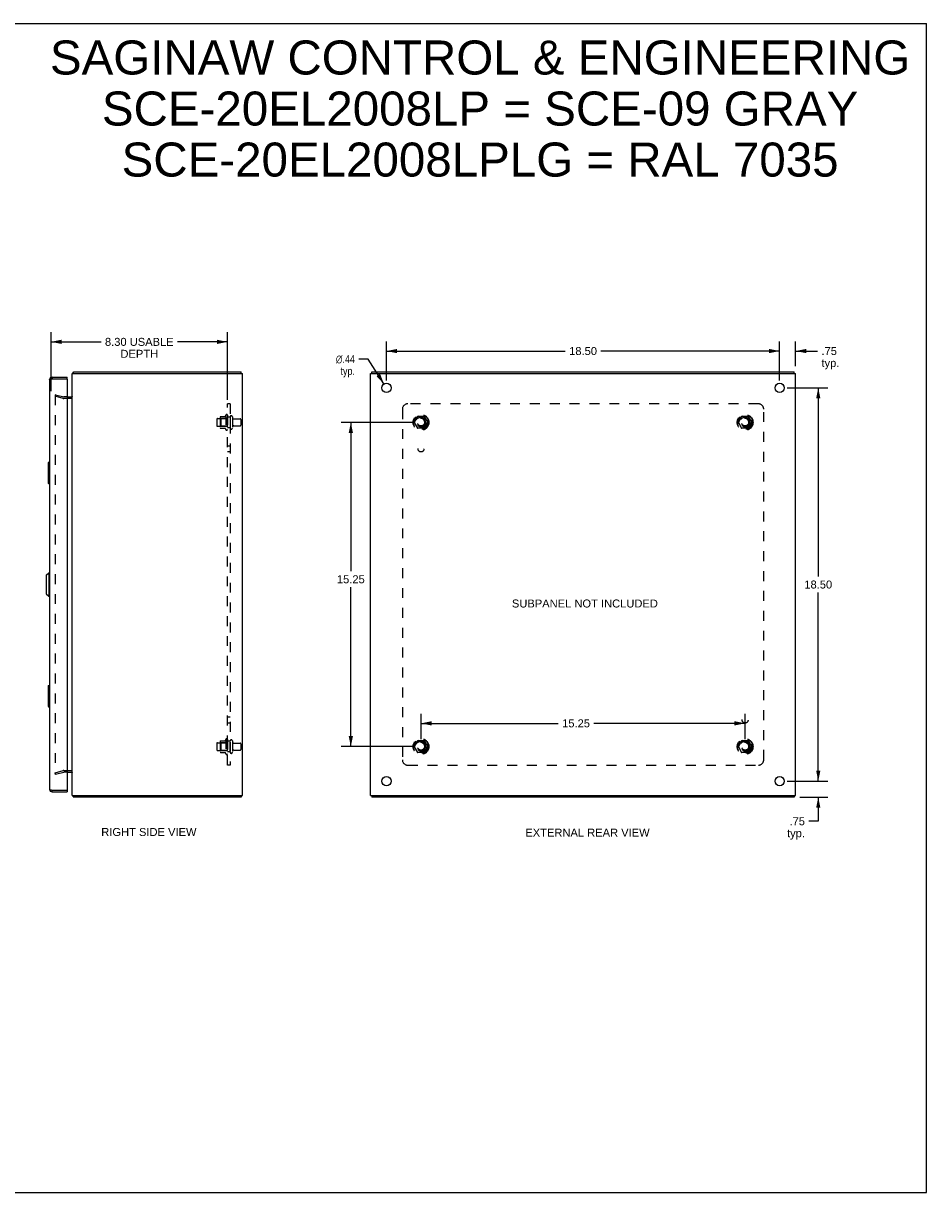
# Model space of a CAD drawing. Header units: inches. Extents: x 0 to 85, y 0 to 55.
# Tile 4 of 4: x 42.5 to 85, y 0 to 55. Entities that reach past the tile are written whole.
import ezdxf

# ---------------------------------------------------------------- set-up
doc = ezdxf.new("R2010")
doc.units = ezdxf.units.IN
doc.header["$LTSCALE"] = 4.675
doc.header["$MEASUREMENT"] = 0
doc.linetypes.add('HIDDEN', pattern=[0.2, 0.1, -0.1])
doc.layers.get('0').update_dxf_attribs({"linetype": 'CONTINUOUS'})
for name, color, linetype in [('DEFAULT_2', 8, 'HIDDEN'), ('DIMENSIONS', 7, 'CONTINUOUS'), ('DOOR_ASSEMBLY', 7, 'CONTINUOUS'), ('SUBPANEL', 7, 'CONTINUOUS')]:
    doc.layers.add(name, color=color, linetype=linetype)
doc.styles.get("Standard").update_dxf_attribs({"font": 'arial.ttf'})
doc.styles.add('TEXTSTYLE_1', font='gdt', dxfattribs={"width": 0.8})
doc.dimstyles.new('DIMSTYLE_1', dxfattribs={"dimtxt": 0.375, "dimasz": 0.5, "dimexe": 0.09, "dimexo": 0.07, "dimgap": 0.0375, "dimtad": 0, "dimtih": 1, "dimtoh": 1, "dimzin": 4, "dimdsep": 46, "dimtxsty": 'Standard', "dimblk": '_FILLED', "dimblk1": '_FILLED', "dimblk2": '_FILLED', "dimcen": 0.09, "dimazin": 1, "dimtfac": 1, "dimtdec": 3, "dimtofl": 0, "dimtmove": 0, "dimatfit": 3, "dimldrblk": '_FILLED', "dimfxl": 0, "dimtolj": 1, "dimtzin": 4, "dimarcsym": 0})
doc.dimstyles.new('DIMSTYLE_2', dxfattribs={"dimtxt": 0.375, "dimasz": 0.5, "dimexe": 0.09, "dimexo": 0.07, "dimgap": 0.09, "dimtad": 0, "dimtih": 1, "dimtoh": 1, "dimzin": 4, "dimdsep": 46, "dimtxsty": 'Standard', "dimblk": '_FILLED', "dimblk1": '_FILLED', "dimblk2": '_FILLED', "dimcen": 0.09, "dimazin": 1, "dimtfac": 1, "dimtdec": 3, "dimtofl": 0, "dimtmove": 0, "dimatfit": 1, "dimldrblk": '_FILLED', "dimfxl": 0, "dimtolj": 1, "dimtzin": 4, "dimarcsym": 0})

# ---------------------------------------------------------------- blocks, each defined once
blk = doc.blocks.new('_FILLED')
at = {"color": 0, "linetype": 'ByBlock'}
blk.add_solid([(0, 0), (-1, 0.2), (-1, -0.2)], dxfattribs=at)
blk = doc.blocks.new('*D6')
at = {"layer": 'DIMENSIONS', "color": 2, "linetype": 'Continuous'}
for p, q in [((43.805, 37.705), (43.805, 40.47)), ((52.103, 37.296), (52.103, 40.47)), ((43.805, 40.02), (46.153, 40.02)), ((52.103, 40.02), (49.755, 40.02))]:
    blk.add_line(p, q, dxfattribs=at)
at = {"layer": 'DIMENSIONS', "color": 2, "linetype": 'Continuous', "xscale": 0.5, "yscale": 0.5, "zscale": 0.5, "rotation": 180}
blk.add_blockref('_FILLED', (43.805, 40.02), dxfattribs=at)
at = {"layer": 'DIMENSIONS', "color": 2, "linetype": 'Continuous', "xscale": 0.5, "yscale": 0.5, "zscale": 0.5}
blk.add_blockref('_FILLED', (52.103, 40.02), dxfattribs=at)
at = {"layer": 'DIMENSIONS', "color": 2, "linetype": 'Continuous', "insert": (47.954, 40.207), "char_height": 0.375, "width": 3.22723, "attachment_point": 2, "line_spacing_factor": 0.9}
blk.add_mtext('8.30 USABLE\\PDEPTH', dxfattribs=at)
blk = doc.blocks.new('*D7')
at = {"layer": 'DIMENSIONS', "color": 2, "linetype": 'Continuous'}
for p, q in [((78.085, 38.205), (78.085, 40.037)), ((78.835, 38.88), (78.835, 40.037)), ((78.085, 39.587), (77.085, 39.587)), ((78.835, 39.587), (79.864, 39.587))]:
    blk.add_line(p, q, dxfattribs=at)
at = {"layer": 'DIMENSIONS', "color": 2, "linetype": 'Continuous', "xscale": 0.5, "yscale": 0.5, "zscale": 0.5}
blk.add_blockref('_FILLED', (78.085, 39.587), dxfattribs=at)
at = {"layer": 'DIMENSIONS', "color": 2, "linetype": 'Continuous', "xscale": 0.5, "yscale": 0.5, "zscale": 0.5, "rotation": 180}
blk.add_blockref('_FILLED', (78.835, 39.587), dxfattribs=at)
at = {"layer": 'DIMENSIONS', "color": 2, "linetype": 'Continuous', "insert": (80.052, 39.775), "char_height": 0.375, "width": 0.8434, "attachment_point": 1, "line_spacing_factor": 0.9}
blk.add_mtext('.75\\Ptyp.', dxfattribs=at)
blk = doc.blocks.new('*D8')
at = {"layer": 'DIMENSIONS', "color": 2, "linetype": 'Continuous'}
for p, q in [((79.901, 19.355), (79.901, 20.355)), ((78.435, 19.355), (80.351, 19.355)), ((79.042, 18.605), (80.351, 18.605)), ((79.901, 18.605), (79.901, 17.469)), ((79.901, 17.469), (79.464, 17.469))]:
    blk.add_line(p, q, dxfattribs=at)
at = {"layer": 'DIMENSIONS', "color": 2, "linetype": 'Continuous', "xscale": 0.5, "yscale": 0.5, "zscale": 0.5}
for p, rotation in [((79.901, 19.355), 270), ((79.901, 18.605), 90)]:
    blk.add_blockref('_FILLED', p, dxfattribs=dict(at, rotation=rotation))
at = {"layer": 'DIMENSIONS', "color": 2, "linetype": 'Continuous', "insert": (79.276, 17.656), "char_height": 0.375, "width": 0.8434, "attachment_point": 3, "line_spacing_factor": 0.9}
blk.add_mtext('.75\\Ptyp.', dxfattribs=at)
blk = doc.blocks.new('*D9')
at = {"layer": 'DIMENSIONS', "color": 2, "linetype": 'Continuous'}
for p, q in [((59.585, 38.205), (59.585, 40.037)), ((78.085, 38.205), (78.085, 40.037)), ((59.585, 39.587), (67.992, 39.587)), ((78.085, 39.587), (69.677, 39.587))]:
    blk.add_line(p, q, dxfattribs=at)
at = {"layer": 'DIMENSIONS', "color": 2, "linetype": 'Continuous', "xscale": 0.5, "yscale": 0.5, "zscale": 0.5, "rotation": 180}
blk.add_blockref('_FILLED', (59.585, 39.587), dxfattribs=at)
at = {"layer": 'DIMENSIONS', "color": 2, "linetype": 'Continuous', "xscale": 0.5, "yscale": 0.5, "zscale": 0.5}
blk.add_blockref('_FILLED', (78.085, 39.587), dxfattribs=at)
at = {"layer": 'DIMENSIONS', "color": 2, "linetype": 'Continuous', "insert": (68.835, 39.775), "char_height": 0.375, "width": 1.31041, "attachment_point": 2, "line_spacing_factor": 0.9}
blk.add_mtext('18.50', dxfattribs=at)
blk = doc.blocks.new('*D10')
at = {"layer": 'DIMENSIONS', "color": 2, "linetype": 'Continuous'}
for p, q in [((78.435, 37.855), (80.351, 37.855)), ((79.901, 37.855), (79.901, 28.98)), ((79.901, 19.355), (79.901, 28.23)), ((78.435, 19.355), (80.351, 19.355))]:
    blk.add_line(p, q, dxfattribs=at)
at = {"layer": 'DIMENSIONS', "color": 2, "linetype": 'Continuous', "xscale": 0.5, "yscale": 0.5, "zscale": 0.5}
for p, rotation in [((79.901, 37.855), 90), ((79.901, 19.355), 270)]:
    blk.add_blockref('_FILLED', p, dxfattribs=dict(at, rotation=rotation))
at = {"layer": 'DIMENSIONS', "color": 2, "linetype": 'Continuous', "insert": (79.901, 28.792), "char_height": 0.375, "width": 1.31041, "attachment_point": 2, "line_spacing_factor": 0.9}
blk.add_mtext('18.50', dxfattribs=at)
blk = doc.blocks.new('*D11')
at = {"layer": 'DIMENSIONS', "color": 2, "linetype": 'Continuous'}
for p, q in [((58.723, 39.21), (58.285, 39.21)), ((59.467, 38.039), (58.723, 39.21))]:
    blk.add_line(p, q, dxfattribs=at)
at = {"layer": 'DIMENSIONS', "color": 2, "linetype": 'Continuous', "xscale": 0.5, "yscale": 0.5, "zscale": 0.5, "rotation": 302.4569621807}
blk.add_blockref('_FILLED', (59.467, 38.039), dxfattribs=at)
at = {"layer": 'DIMENSIONS', "color": 2, "linetype": 'Continuous', "insert": (58.098, 39.397), "char_height": 0.375, "width": 1.2277, "attachment_point": 3, "line_spacing_factor": 0.9, "style": 'TEXTSTYLE_1'}
blk.add_mtext('{\\fgdt;n}\\fArial;.44\\Ptyp.', dxfattribs=at)
blk = doc.blocks.new('*D12')
at = {"layer": 'DIMENSIONS', "color": 2, "linetype": 'Continuous'}
for p, q in [((60.86, 36.23), (57.457, 36.23)), ((57.907, 36.23), (57.907, 29.226)), ((57.907, 20.98), (57.907, 28.476)), ((60.86, 20.98), (57.457, 20.98))]:
    blk.add_line(p, q, dxfattribs=at)
at = {"layer": 'DIMENSIONS', "color": 2, "linetype": 'Continuous', "xscale": 0.5, "yscale": 0.5, "zscale": 0.5}
for p, rotation in [((57.907, 36.23), 90), ((57.907, 20.98), 270)]:
    blk.add_blockref('_FILLED', p, dxfattribs=dict(at, rotation=rotation))
at = {"layer": 'DIMENSIONS', "color": 2, "linetype": 'Continuous', "insert": (57.907, 29.039), "char_height": 0.375, "width": 1.31041, "attachment_point": 2, "line_spacing_factor": 0.9}
blk.add_mtext('15.25', dxfattribs=at)
blk = doc.blocks.new('*D13')
at = {"layer": 'DIMENSIONS', "color": 2, "linetype": 'Continuous'}
for p, q in [((61.21, 21.33), (61.21, 22.524)), ((61.21, 22.074), (67.662, 22.074)), ((76.46, 22.074), (69.348, 22.074)), ((76.46, 21.33), (76.46, 22.524))]:
    blk.add_line(p, q, dxfattribs=at)
at = {"layer": 'DIMENSIONS', "color": 2, "linetype": 'Continuous', "xscale": 0.5, "yscale": 0.5, "zscale": 0.5, "rotation": 180}
blk.add_blockref('_FILLED', (61.21, 22.074), dxfattribs=at)
at = {"layer": 'DIMENSIONS', "color": 2, "linetype": 'Continuous', "xscale": 0.5, "yscale": 0.5, "zscale": 0.5}
blk.add_blockref('_FILLED', (76.46, 22.074), dxfattribs=at)
at = {"layer": 'DIMENSIONS', "color": 2, "linetype": 'Continuous', "insert": (68.505, 22.262), "char_height": 0.375, "width": 1.31041, "attachment_point": 2, "line_spacing_factor": 0.9}
blk.add_mtext('15.25', dxfattribs=at)

msp = doc.modelspace()

# ---------------------------------------------------------------- linework, layer by layer
at = {"color": 7, "linetype": 'Continuous'}
for p, q in [((0, 55), (85, 55)), ((85, 0), (85, 55)), ((44.841, 38.574), (44.866, 38.547)), ((44.866, 38.53), (44.866, 38.605)), ((52.74, 38.53), (52.74, 38.605)), ((58.898, 38.53), (58.898, 38.605)), ((78.772, 38.53), (78.772, 38.605)), ((44.841, 18.636), (44.866, 18.663)), ((44.866, 18.68), (44.866, 18.605)), ((52.74, 18.68), (52.74, 18.605)), ((58.898, 18.68), (58.898, 18.605)), ((78.772, 18.68), (78.772, 18.605)), ((0, 0), (85, 0))]:
    msp.add_line(p, q, dxfattribs=at)
at = {"color": 3, "linetype": 'Continuous'}
for p, q in [((44.803, 18.68), (44.803, 38.53)), ((44.803, 38.53), (52.803, 38.53)), ((44.866, 38.605), (52.74, 38.605)), ((52.803, 18.68), (52.803, 38.53)), ((58.835, 18.68), (58.835, 38.53)), ((58.835, 38.53), (78.835, 38.53)), ((58.898, 38.605), (78.772, 38.605)), ((78.835, 18.68), (78.835, 38.53)), ((44.555, 37.43), (44.796, 37.43)), ((44.555, 19.78), (44.796, 19.78)), ((44.803, 18.68), (52.803, 18.68)), ((52.74, 18.605), (44.866, 18.605)), ((58.835, 18.68), (78.835, 18.68)), ((78.772, 18.605), (58.898, 18.605))]:
    msp.add_line(p, q, dxfattribs=at)
for points in [[(44.841, 38.574), (44.842, 38.575), (44.844, 38.577), (44.845, 38.579), (44.846, 38.581), (44.847, 38.583), (44.849, 38.585), (44.85, 38.587)], [(44.85, 38.587), (44.852, 38.591), (44.853, 38.593), (44.854, 38.595), (44.855, 38.597), (44.856, 38.598), (44.858, 38.6), (44.859, 38.601), (44.86, 38.602), (44.861, 38.603), (44.862, 38.604), (44.863, 38.604), (44.864, 38.605), (44.865, 38.605), (44.866, 38.605)], [(44.796, 37.449), (44.796, 37.449), (44.796, 37.448), (44.796, 37.448), (44.796, 37.447), (44.796, 37.446), (44.796, 37.445), (44.797, 37.444), (44.797, 37.443), (44.798, 37.442), (44.798, 37.441), (44.798, 37.441)], [(44.796, 37.43), (44.796, 37.431), (44.796, 37.432), (44.796, 37.433), (44.796, 37.434), (44.796, 37.436), (44.797, 37.437), (44.797, 37.438), (44.798, 37.44), (44.798, 37.441), (44.799, 37.442), (44.8, 37.444), (44.801, 37.445), (44.801, 37.446), (44.802, 37.448)], [(44.802, 37.448), (44.802, 37.449), (44.803, 37.45), (44.803, 37.452), (44.803, 37.453)], [(44.796, 19.78), (44.796, 19.779), (44.796, 19.778), (44.796, 19.777), (44.796, 19.775), (44.796, 19.774), (44.797, 19.773), (44.797, 19.771), (44.798, 19.77), (44.798, 19.769), (44.799, 19.767), (44.8, 19.766), (44.801, 19.765), (44.801, 19.763), (44.802, 19.762)], [(44.796, 19.761), (44.796, 19.761), (44.796, 19.762), (44.796, 19.762), (44.796, 19.763), (44.796, 19.764), (44.796, 19.764), (44.797, 19.765), (44.797, 19.766), (44.798, 19.768), (44.798, 19.769), (44.798, 19.769)], [(44.802, 19.762), (44.802, 19.761), (44.803, 19.759), (44.803, 19.758), (44.803, 19.757)], [(44.841, 18.636), (44.842, 18.634), (44.844, 18.633), (44.845, 18.631), (44.846, 18.629), (44.847, 18.627), (44.849, 18.625), (44.85, 18.623), (44.852, 18.619)], [(44.852, 18.619), (44.853, 18.617), (44.854, 18.615), (44.855, 18.613), (44.856, 18.611), (44.858, 18.61), (44.859, 18.608), (44.86, 18.607), (44.861, 18.606), (44.862, 18.606), (44.863, 18.605), (44.864, 18.605), (44.865, 18.605), (44.866, 18.605)]]:
    msp.add_lwpolyline(points, dxfattribs=at)
for centre in [(59.585, 37.855), (78.085, 37.855), (59.585, 19.355), (78.085, 19.355)]:
    msp.add_circle(centre, 0.219, dxfattribs=at)
for centre, radius, start, end in [((44.92, 38.488), 0.117, 132.5569, 158.9598), ((44.761, 37.472), 0.042, 270, 360), ((44.761, 19.738), 0.042, 0, 90), ((44.92, 18.722), 0.117, 201.0402, 227.4431)]:
    msp.add_arc(centre, radius, start, end, dxfattribs=at)
at = {"layer": 'DEFAULT_2', "color": 8, "linetype": 'HIDDEN'}
for p, q in [((44.01, 37.534), (43.991, 37.462)), ((43.991, 37.509), (43.991, 37.507)), ((43.991, 37.507), (43.991, 19.703)), ((44.377, 37.358), (43.991, 37.462)), ((44.01, 37.527), (44.009, 37.527)), ((44.01, 37.534), (44.396, 37.431)), ((44.555, 37.43), (44.403, 37.43)), ((44.761, 37.355), (44.403, 37.355)), ((51.603, 36.383), (51.603, 36.077)), ((51.633, 36.413), (52.228, 36.413)), ((51.767, 36.485), (51.767, 35.974)), ((51.787, 36.413), (51.767, 36.433)), ((51.778, 36.507), (52.005, 36.507)), ((51.787, 36.413), (51.787, 36.046)), ((52.083, 36.413), (51.787, 36.413)), ((52.033, 36.586), (52.033, 35.874)), ((52.083, 36.413), (52.103, 36.433)), ((52.083, 36.413), (52.083, 36.046)), ((52.103, 36.564), (52.103, 35.896)), ((52.228, 36.494), (52.228, 35.965)), ((52.334, 36.494), (52.334, 35.965)), ((52.397, 36.396), (52.698, 36.396)), ((52.728, 36.366), (52.728, 36.094)), ((61.047, 36.502), (60.892, 36.235)), ((61.364, 36.507), (61.055, 36.507)), ((61.527, 36.235), (61.373, 36.502)), ((76.297, 36.502), (76.142, 36.235)), ((76.614, 36.507), (76.305, 36.507)), ((76.777, 36.235), (76.623, 36.502)), ((51.633, 36.047), (52.228, 36.047)), ((51.787, 36.046), (51.767, 36.026)), ((51.778, 35.952), (52.005, 35.952)), ((52.083, 36.046), (51.787, 36.046)), ((52.083, 36.046), (52.103, 36.026)), ((52.397, 36.064), (52.698, 36.064)), ((60.892, 36.225), (61.047, 35.957)), ((61.364, 35.952), (61.055, 35.952)), ((61.373, 35.957), (61.527, 36.225)), ((76.142, 36.225), (76.297, 35.957)), ((76.614, 35.952), (76.305, 35.952)), ((76.623, 35.957), (76.777, 36.225)), ((51.603, 21.133), (51.603, 20.827)), ((51.633, 21.163), (52.228, 21.163)), ((51.767, 21.235), (51.767, 20.724)), ((51.787, 21.163), (51.767, 21.183)), ((51.778, 21.257), (52.005, 21.257)), ((52.083, 21.163), (51.787, 21.163)), ((51.787, 21.163), (51.787, 20.796)), ((52.033, 21.336), (52.033, 20.624)), ((52.083, 21.163), (52.103, 21.183)), ((52.083, 21.163), (52.083, 20.796)), ((52.103, 21.314), (52.103, 20.646)), ((52.228, 20.715), (52.228, 21.244)), ((52.334, 21.244), (52.334, 20.715)), ((52.397, 21.146), (52.698, 21.146)), ((52.728, 21.116), (52.728, 20.844)), ((61.047, 21.252), (60.892, 20.985)), ((60.892, 20.975), (61.047, 20.707)), ((61.364, 21.257), (61.055, 21.257)), ((61.527, 20.985), (61.373, 21.252)), ((61.373, 20.707), (61.527, 20.975)), ((76.297, 21.252), (76.142, 20.985)), ((76.142, 20.975), (76.297, 20.707)), ((76.614, 21.257), (76.305, 21.257)), ((76.777, 20.985), (76.623, 21.252)), ((76.623, 20.707), (76.777, 20.975)), ((51.633, 20.797), (52.228, 20.797)), ((51.787, 20.796), (51.767, 20.776)), ((51.778, 20.702), (52.005, 20.702)), ((52.083, 20.796), (51.787, 20.796)), ((52.083, 20.796), (52.103, 20.776)), ((52.397, 20.814), (52.698, 20.814)), ((61.364, 20.702), (61.055, 20.702)), ((76.614, 20.702), (76.305, 20.702)), ((43.991, 19.748), (44.377, 19.851)), ((44.403, 19.855), (44.761, 19.855)), ((44.01, 19.676), (43.991, 19.748)), ((44.01, 19.676), (44.396, 19.779)), ((44.555, 19.78), (44.403, 19.78))]:
    msp.add_line(p, q, dxfattribs=at)
for points in [[(44.009, 37.527), (44.008, 37.527), (44.006, 37.527), (44.004, 37.526), (44.003, 37.526), (44.001, 37.525), (43.999, 37.524), (43.998, 37.523), (43.997, 37.522), (43.995, 37.52), (43.994, 37.519), (43.993, 37.518), (43.992, 37.516), (43.992, 37.514), (43.991, 37.513), (43.991, 37.511), (43.991, 37.509)], [(44.015, 37.527), (44.013, 37.527), (44.011, 37.527), (44.01, 37.527)], [(43.991, 19.703), (43.991, 19.701), (43.991, 19.699), (43.991, 19.697), (43.992, 19.695), (43.992, 19.694), (43.993, 19.692)], [(44.01, 19.683), (44.009, 19.683), (44.008, 19.683), (44.006, 19.683), (44.004, 19.683), (44.003, 19.684), (44.001, 19.685), (43.999, 19.686), (43.998, 19.687), (43.997, 19.688), (43.995, 19.689), (43.994, 19.691), (43.993, 19.692)], [(44.015, 19.683), (44.013, 19.683), (44.011, 19.683), (44.01, 19.683)]]:
    msp.add_lwpolyline(points, dxfattribs=at)
for centre, radius in [((61.21, 36.23), 0.372), ((61.21, 36.23), 0.356), ((61.21, 36.23), 0.318), ((61.21, 36.23), 0.204), ((61.21, 36.23), 0.183), ((61.21, 36.23), 0.183), ((61.21, 36.23), 0.166), ((76.46, 36.23), 0.372), ((76.46, 36.23), 0.356), ((76.46, 36.23), 0.318), ((76.46, 36.23), 0.204), ((76.46, 36.23), 0.183), ((76.46, 36.23), 0.183), ((76.46, 36.23), 0.166), ((61.21, 20.98), 0.372), ((61.21, 20.98), 0.356), ((61.21, 20.98), 0.318), ((61.21, 20.98), 0.204), ((61.21, 20.98), 0.183), ((61.21, 20.98), 0.183), ((61.21, 20.98), 0.166), ((76.46, 20.98), 0.372), ((76.46, 20.98), 0.356), ((76.46, 20.98), 0.318), ((76.46, 20.98), 0.204), ((76.46, 20.98), 0.183), ((76.46, 20.98), 0.183), ((76.46, 20.98), 0.166)]:
    msp.add_circle(centre, radius, dxfattribs=at)
for centre, radius, start, end in [((44.403, 37.455), 0.025, 255, 270), ((44.403, 37.455), 0.1, 255, 270), ((51.633, 36.383), 0.03, 90, 180), ((51.908, 36.485), 0.141, 174.7919, 180), ((51.778, 36.497), 0.01, 90, 174.8062), ((51.987, 36.517), 0.01, 270, 336.0321), ((52.633, 36.23), 0.698, 149.3369, 156.0321), ((52.065, 36.564), 0.0384, 0, 145.5503), ((52.281, 36.494), 0.053, 0, 180), ((52.397, 36.458), 0.0625, 180, 270), ((52.698, 36.366), 0.03, 0, 90), ((61.055, 36.497), 0.01, 90.0124, 149.9892), ((61.364, 36.497), 0.01, 30.012, 89.9887), ((76.305, 36.497), 0.01, 90.0124, 149.9892), ((76.614, 36.497), 0.01, 30.012, 89.9887), ((51.633, 36.077), 0.03, 180, 270), ((51.908, 35.974), 0.141, 180, 185.2081), ((51.778, 35.962), 0.01, 185.1938, 270), ((51.987, 35.942), 0.01, 23.9679, 90), ((52.633, 36.23), 0.698, 203.9679, 210.6631), ((52.065, 35.896), 0.0384, 214.4497, 360), ((52.281, 35.965), 0.053, 180, 360), ((52.397, 36.001), 0.0625, 90, 180), ((52.698, 36.094), 0.03, 270, 360), ((60.901, 36.23), 0.01, 150.0127, 209.9883), ((61.055, 35.962), 0.01, 210.012, 269.9887), ((61.364, 35.962), 0.01, 270.0124, 329.9892), ((61.519, 36.23), 0.01, 330.0127, 29.9883), ((76.151, 36.23), 0.01, 150.0127, 209.9883), ((76.305, 35.962), 0.01, 210.012, 269.9887), ((76.614, 35.962), 0.01, 270.0124, 329.9892), ((76.769, 36.23), 0.01, 330.0127, 29.9883), ((51.633, 21.133), 0.03, 90, 180), ((51.908, 21.235), 0.141, 174.7919, 180), ((51.778, 21.247), 0.01, 90, 174.8062), ((51.987, 21.267), 0.01, 270, 336.0321), ((52.633, 20.98), 0.698, 149.3369, 156.0321), ((52.065, 21.314), 0.0384, 0, 145.5503), ((52.281, 21.244), 0.053, 0, 180), ((52.397, 21.208), 0.0625, 180, 270), ((52.698, 21.116), 0.03, 0, 90), ((60.901, 20.98), 0.01, 150.0127, 209.9883), ((61.055, 21.247), 0.01, 90.0124, 149.9892), ((61.364, 21.247), 0.01, 30.012, 89.9887), ((61.519, 20.98), 0.01, 330.0127, 29.9883), ((76.151, 20.98), 0.01, 150.0127, 209.9883), ((76.305, 21.247), 0.01, 90.0124, 149.9892), ((76.614, 21.247), 0.01, 30.012, 89.9887), ((76.769, 20.98), 0.01, 330.0127, 29.9883), ((51.633, 20.827), 0.03, 180, 270), ((51.908, 20.724), 0.141, 180, 185.2081), ((51.778, 20.712), 0.01, 185.1938, 270), ((51.987, 20.692), 0.01, 23.9679, 90), ((52.633, 20.98), 0.698, 203.9679, 210.6631), ((52.065, 20.646), 0.0384, 214.4497, 360), ((52.281, 20.715), 0.053, 180, 360), ((52.397, 20.751), 0.0625, 90, 180), ((52.698, 20.844), 0.03, 270, 360), ((61.055, 20.712), 0.01, 210.012, 269.9887), ((61.364, 20.712), 0.01, 270.0124, 329.9892), ((76.305, 20.712), 0.01, 210.012, 269.9887), ((76.614, 20.712), 0.01, 270.0124, 329.9892), ((44.403, 19.755), 0.1, 90, 105), ((44.403, 19.755), 0.025, 90, 105)]:
    msp.add_arc(centre, radius, start, end, dxfattribs=at)
at = {"layer": 'DOOR_ASSEMBLY', "color": 3, "linetype": 'Continuous'}
for p, q in [((43.73, 38.238), (43.73, 18.972)), ((43.783, 38.264), (43.788, 38.266)), ((43.788, 38.266), (43.793, 38.267)), ((43.793, 38.267), (43.797, 38.268)), ((43.797, 38.268), (43.802, 38.269)), ((43.802, 38.269), (43.807, 38.271)), ((43.807, 38.271), (43.813, 38.272)), ((43.813, 38.272), (43.818, 38.273)), ((43.818, 38.273), (43.823, 38.274)), ((43.823, 38.274), (43.829, 38.276)), ((43.829, 38.276), (43.847, 38.28)), ((43.847, 38.355), (44.555, 38.355)), ((43.847, 38.28), (44.54, 38.28)), ((44.555, 38.265), (44.555, 18.945)), ((43.79, 18.943), (43.795, 18.942)), ((43.795, 18.942), (43.8, 18.941)), ((43.8, 18.941), (43.805, 18.94)), ((43.805, 18.94), (43.81, 18.939)), ((43.81, 18.939), (43.818, 18.937)), ((43.818, 18.937), (43.826, 18.935)), ((43.826, 18.935), (43.847, 18.93)), ((43.847, 18.93), (44.54, 18.93)), ((43.847, 18.855), (44.555, 18.855))]:
    msp.add_line(p, q, dxfattribs=at)
at = {"layer": 'DOOR_ASSEMBLY', "color": 7, "linetype": 'Continuous'}
for p, q in [((43.847, 38.355), (43.847, 38.28)), ((44.555, 38.28), (44.54, 38.28)), ((44.555, 38.28), (44.555, 38.355)), ((43.67, 34.34), (43.67, 33.37)), ((43.685, 34.355), (43.73, 34.355)), ((43.717, 34.255), (43.717, 33.455)), ((43.685, 33.355), (43.73, 33.355)), ((43.573, 29.038), (43.691, 29.156)), ((43.691, 29.156), (43.691, 28.054)), ((43.691, 29.156), (43.73, 29.156)), ((43.573, 29.038), (43.573, 28.172)), ((43.573, 28.172), (43.691, 28.054)), ((43.691, 28.054), (43.73, 28.054)), ((43.67, 23.84), (43.67, 22.87)), ((43.685, 23.855), (43.73, 23.855)), ((43.717, 23.755), (43.717, 22.955)), ((43.685, 22.855), (43.73, 22.855)), ((43.847, 18.855), (43.847, 18.93)), ((44.54, 18.93), (44.555, 18.93)), ((44.555, 18.93), (44.555, 18.855))]:
    msp.add_line(p, q, dxfattribs=at)
at = {"layer": 'DOOR_ASSEMBLY', "color": 3, "linetype": 'Continuous'}
for points in [[(43.73, 38.238), (43.73, 38.238), (43.73, 38.239), (43.73, 38.24), (43.731, 38.24), (43.731, 38.241), (43.731, 38.242), (43.732, 38.242), (43.732, 38.243), (43.733, 38.243), (43.733, 38.244), (43.734, 38.245), (43.735, 38.245), (43.735, 38.246), (43.736, 38.247), (43.737, 38.247), (43.738, 38.248), (43.739, 38.248), (43.74, 38.249), (43.741, 38.25), (43.742, 38.25), (43.744, 38.251), (43.745, 38.251), (43.746, 38.252), (43.748, 38.253), (43.749, 38.253), (43.751, 38.254), (43.752, 38.255), (43.754, 38.255), (43.755, 38.256), (43.757, 38.256), (43.759, 38.257), (43.761, 38.258), (43.763, 38.258), (43.764, 38.259), (43.766, 38.259), (43.768, 38.26), (43.77, 38.261), (43.772, 38.261), (43.774, 38.262), (43.777, 38.263), (43.779, 38.263), (43.781, 38.264), (43.783, 38.264)], [(43.73, 18.972), (43.73, 18.971), (43.73, 18.971), (43.73, 18.97), (43.731, 18.969), (43.731, 18.969), (43.731, 18.968), (43.732, 18.968), (43.732, 18.967), (43.733, 18.966), (43.733, 18.966), (43.734, 18.965), (43.735, 18.964), (43.735, 18.964), (43.736, 18.963), (43.737, 18.963), (43.738, 18.962), (43.739, 18.961), (43.74, 18.961), (43.741, 18.96), (43.742, 18.96), (43.744, 18.959), (43.745, 18.958), (43.746, 18.958), (43.748, 18.957), (43.749, 18.956), (43.751, 18.956), (43.752, 18.955), (43.754, 18.955), (43.755, 18.954), (43.757, 18.953), (43.759, 18.953), (43.761, 18.952), (43.763, 18.951), (43.764, 18.951), (43.766, 18.95), (43.768, 18.95), (43.77, 18.949), (43.772, 18.948), (43.774, 18.948), (43.777, 18.947), (43.779, 18.947), (43.781, 18.946), (43.783, 18.945), (43.786, 18.945), (43.79, 18.943)]]:
    msp.add_lwpolyline(points, dxfattribs=at)
at = {"layer": 'DOOR_ASSEMBLY', "color": 7, "linetype": 'Continuous'}
for points in [[(43.715, 34.291), (43.716, 34.285), (43.716, 34.279), (43.716, 34.274), (43.717, 34.267), (43.717, 34.261), (43.717, 34.255)], [(43.717, 33.455), (43.717, 33.449), (43.717, 33.442), (43.716, 33.436), (43.716, 33.43), (43.716, 33.424), (43.715, 33.419)], [(43.715, 23.791), (43.716, 23.785), (43.716, 23.779), (43.716, 23.774), (43.717, 23.767), (43.717, 23.761), (43.717, 23.755)], [(43.717, 22.955), (43.717, 22.949), (43.717, 22.942), (43.716, 22.936), (43.716, 22.93), (43.716, 22.924), (43.715, 22.919)]]:
    msp.add_lwpolyline(points, dxfattribs=at)
at = {"layer": 'DOOR_ASSEMBLY', "color": 3, "linetype": 'Continuous'}
for centre, radius, start, end in [((43.847, 38.238), 0.117, 90, 180), ((44.54, 38.265), 0.015, 0, 90), ((43.847, 18.972), 0.117, 180, 270), ((44.54, 18.945), 0.015, 270, 360)]:
    msp.add_arc(centre, radius, start, end, dxfattribs=at)
at = {"layer": 'DOOR_ASSEMBLY', "color": 7, "linetype": 'Continuous'}
for centre, radius, start, end in [((43.847, 38.238), 0.042, 90, 115.8363), ((43.685, 34.34), 0.015, 90, 180), ((43.715, 34.34), 0.015, 0, 90), ((43.685, 33.37), 0.015, 180, 270), ((43.715, 33.37), 0.015, 270, 360), ((43.685, 23.84), 0.015, 90, 180), ((43.715, 23.84), 0.015, 0, 90), ((43.685, 22.87), 0.015, 180, 270), ((43.715, 22.87), 0.015, 270, 360), ((43.847, 18.972), 0.042, 244.1638, 270)]:
    msp.add_arc(centre, radius, start, end, dxfattribs=at)
at = {"layer": 'SUBPANEL', "color": 8, "linetype": 'HIDDEN'}
for p, q in [((52.103, 20.105), (52.103, 37.105)), ((52.228, 37.105), (52.103, 37.105)), ((52.228, 37.105), (52.228, 20.105)), ((60.335, 36.855), (60.335, 20.355)), ((77.085, 37.105), (60.585, 37.105)), ((77.335, 20.355), (77.335, 36.855)), ((52.228, 36.48), (52.103, 36.48)), ((52.228, 35.98), (52.103, 35.98)), ((52.228, 35.12), (52.103, 35.12)), ((52.228, 34.839), (52.103, 34.839)), ((52.228, 22.37), (52.103, 22.37)), ((52.228, 22.089), (52.103, 22.089)), ((52.228, 21.23), (52.103, 21.23)), ((52.228, 20.73), (52.103, 20.73)), ((52.228, 20.105), (52.103, 20.105)), ((60.585, 20.105), (77.085, 20.105))]:
    msp.add_line(p, q, dxfattribs=at)
for centre, radius in [((61.21, 36.23), 0.25), ((76.46, 36.23), 0.25), ((61.21, 34.98), 0.141), ((76.46, 22.23), 0.141), ((61.21, 20.98), 0.25), ((76.46, 20.98), 0.25)]:
    msp.add_circle(centre, radius, dxfattribs=at)
for centre, start, end in [((60.585, 36.855), 90, 180), ((77.085, 36.855), 0, 90), ((60.585, 20.355), 180, 270), ((77.085, 20.355), 270, 360)]:
    msp.add_arc(centre, 0.25, start, end, dxfattribs=at)

# ---------------------------------------------------------------- texts
at = {"layer": 'DIMENSIONS', "color": 2, "linetype": 'Continuous', "attachment_point": 2, "line_spacing_factor": 0.9}
for s, insert, char_height, width in [('SAGINAW CONTROL & ENGINEERING\\PSCE-20EL2008LP = SCE-09 GRAY\\PSCE-20EL2008LPLG = RAL 7035', (63.99, 54.195), 1.6, 40.41041), ('SUBPANEL NOT INCLUDED', (68.921, 27.899), 0.375, 6.85734), ('RIGHT SIDE VIEW', (48.405, 17.151), 0.375, 4.47212), ('EXTERNAL REAR VIEW', (69.042, 17.121), 0.375, 5.83829)]:
    msp.add_mtext(s, dxfattribs=dict(at, insert=insert, char_height=char_height, width=width))

# ---------------------------------------------------------------- dimensions: what is measured, and where the dimension line sits
at = {"layer": 'DIMENSIONS', "color": 2, "linetype": 'Continuous'}
for base, p1, p2, angle, text, picture, middle in [((43.805, 40.02), (52.103, 37.226), (43.805, 37.635), 180, '<> USABLE\\PDEPTH', '*D6', (47.954, 39.739)), ((78.085, 39.587), (78.835, 38.81), (78.085, 38.135), 180, '<>\\Ptyp.', '*D7', (80.473, 39.306)), ((79.901, 19.355), (78.972, 18.605), (78.365, 19.355), 90, '<>\\Ptyp.', '*D8', (78.855, 17.187))]:
    dim = msp.add_linear_dim(base=base, p1=p1, p2=p2, angle=angle, text=text, dimstyle='DIMSTYLE_1', dxfattribs=at)
    dim.commit()
    dim.dimension.update_dxf_attribs({"geometry": picture, "text_midpoint": middle, "dimtype": 160})
for base, p1, p2, angle, picture, middle in [((59.585, 39.587), (78.085, 38.135), (59.585, 38.135), 180, '*D9', (68.851, 39.585)), ((79.901, 19.355), (78.365, 37.855), (78.365, 19.355), 270, '*D10', (79.917, 28.603)), ((57.907, 36.23), (60.93, 20.98), (60.93, 36.23), 90, '*D12', (57.924, 28.849))]:
    dim = msp.add_linear_dim(base=base, p1=p1, p2=p2, angle=angle, dimstyle='DIMSTYLE_1', dxfattribs=at)
    dim.commit()
    dim.dimension.update_dxf_attribs({"geometry": picture, "text_midpoint": middle, "dimtype": 160})
dim = msp.add_diameter_dim_2p(p1=(59.467, 38.039), p2=(59.702, 37.67), text='%%c<>\\Ptyp.', dimstyle='DIMSTYLE_2', override={"dimpost": '<>'}, dxfattribs=at)
dim.commit()
dim.dimension.update_dxf_attribs({"geometry": '*D11', "text_midpoint": (57.484, 38.929), "dimtype": 163})
dim = msp.add_linear_dim(base=(76.46, 22.074), p1=(61.21, 21.26), p2=(76.46, 21.26), dimstyle='DIMSTYLE_1', dxfattribs=at)
dim.commit()
dim.dimension.update_dxf_attribs({"geometry": '*D13', "text_midpoint": (68.522, 22.072), "dimtype": 160})

doc.saveas('drawing.dxf')
